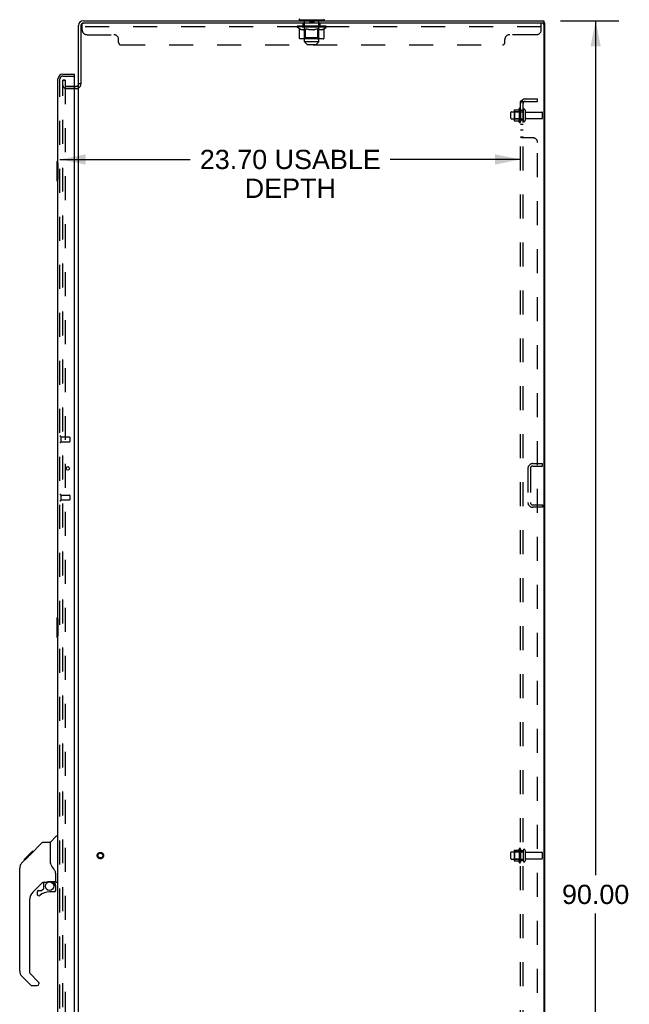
# Model space of a CAD drawing. Header units: inches. Extents: x 0 to 225, y 0 to 145.
# Tile 11 of 14: x 119 to 151, y 46 to 97. Entities that reach past the tile are written whole.
import ezdxf

# ---------------------------------------------------------------- set-up
doc = ezdxf.new("R2010")
doc.units = ezdxf.units.IN
doc.header["$LTSCALE"] = 12.355357
doc.header["$MEASUREMENT"] = 0
doc.linetypes.add('HIDDEN', pattern=[0.2, 0.1, -0.1])
doc.layers.get('0').update_dxf_attribs({"linetype": 'CONTINUOUS'})
for name, color, linetype in [('DEFAULT_2', 8, 'HIDDEN'), ('DIMENSIONS', 7, 'CONTINUOUS'), ('DOOR_ASSEMBLY', 7, 'CONTINUOUS'), ('SUBPANEL', 7, 'CONTINUOUS')]:
    doc.layers.add(name, color=color, linetype=linetype)
doc.styles.get("Standard").update_dxf_attribs({"font": 'arial.ttf'})
doc.dimstyles.new('DIMSTYLE_1', dxfattribs={"dimtxt": 0.991071, "dimasz": 1.321429, "dimexe": 0.09, "dimexo": 0.07, "dimgap": 0.0375, "dimtad": 0, "dimtih": 1, "dimtoh": 1, "dimzin": 4, "dimdsep": 46, "dimtxsty": 'Standard', "dimblk": '_FILLED', "dimblk1": '_FILLED', "dimblk2": '_FILLED', "dimcen": 0.09, "dimazin": 1, "dimtfac": 1, "dimtdec": 3, "dimtofl": 0, "dimtmove": 0, "dimatfit": 3, "dimldrblk": '_FILLED', "dimfxl": 0, "dimtolj": 1, "dimtzin": 4, "dimarcsym": 0})

# ---------------------------------------------------------------- blocks, each defined once
blk = doc.blocks.new('_FILLED')
at = {"color": 0, "linetype": 'ByBlock'}
blk.add_solid([(0, 0), (-1, 0.2), (-1, -0.2)], dxfattribs=at)
blk = doc.blocks.new('*D3')
at = {"layer": 'DIMENSIONS', "color": 2, "linetype": 'Continuous'}
for p, q in [((147.116, 96.831), (150.115, 96.831)), ((148.926, 96.831), (148.926, 52.822)), ((148.926, 6.831), (148.926, 50.84)), ((147.116, 6.831), (150.115, 6.831))]:
    blk.add_line(p, q, dxfattribs=at)
at = {"layer": 'DIMENSIONS', "color": 2, "linetype": 'Continuous', "xscale": 1.3214285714, "yscale": 1.3214285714, "zscale": 1.3214285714}
for p, rotation in [((148.926, 96.831), 90), ((148.926, 6.831), 270)]:
    blk.add_blockref('_FILLED', p, dxfattribs=dict(at, rotation=rotation))
at = {"layer": 'DIMENSIONS', "color": 2, "linetype": 'Continuous', "insert": (148.926, 52.326), "char_height": 0.9911, "width": 3.46322, "attachment_point": 2, "line_spacing_factor": 0.9}
blk.add_mtext('90.00', dxfattribs=at)
blk = doc.blocks.new('*D13')
at = {"layer": 'DIMENSIONS', "color": 2, "linetype": 'Continuous'}
for p, q in [((121.362, 89.685), (128.069, 89.685)), ((145.066, 89.685), (138.359, 89.685))]:
    blk.add_line(p, q, dxfattribs=at)
at = {"layer": 'DIMENSIONS', "color": 2, "linetype": 'Continuous', "xscale": 1.3214285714, "yscale": 1.3214285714, "zscale": 1.3214285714, "rotation": 180}
blk.add_blockref('_FILLED', (121.362, 89.685), dxfattribs=at)
at = {"layer": 'DIMENSIONS', "color": 2, "linetype": 'Continuous', "xscale": 1.3214285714, "yscale": 1.3214285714, "zscale": 1.3214285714}
blk.add_blockref('_FILLED', (145.066, 89.685), dxfattribs=at)
at = {"layer": 'DIMENSIONS', "color": 2, "linetype": 'Continuous', "insert": (133.214, 90.181), "char_height": 0.99107, "width": 9.29912, "attachment_point": 2, "line_spacing_factor": 0.9}
blk.add_mtext('23.70 USABLE\\PDEPTH', dxfattribs=at)

msp = doc.modelspace()

# ---------------------------------------------------------------- linework, layer by layer
at = {"color": 7, "linetype": 'Continuous'}
for p, q in [((122.316, 93.581), (122.316, 96.581)), ((122.441, 96.581), (122.441, 93.587)), ((122.566, 96.831), (146.253, 96.831)), ((146.191, 96.706), (122.566, 96.706)), ((133.721, 96.861), (133.721, 96.831)), ((134.911, 96.861), (133.721, 96.861)), ((134.911, 96.861), (134.911, 96.831)), ((146.253, 96.831), (146.253, 96.706)), ((146.316, 96.706), (146.253, 96.706)), ((146.253, 96.643), (146.253, 7.018)), ((146.316, 6.956), (146.316, 96.706)), ((122.112, 93.456), (122.191, 93.456)), ((122.435, 93.581), (122.316, 93.581)), ((122.316, 14.112), (122.316, 93.55))]:
    msp.add_line(p, q, dxfattribs=at)
at = {"color": 3, "linetype": 'Continuous'}
msp.add_line((146.253, 96.706), (146.191, 96.706), dxfattribs=at)
at = {"color": 7, "linetype": 'Continuous'}
for centre, radius, start, end in [((133.721, 96.921), 0.06, 180, 270), ((134.911, 96.921), 0.06, 270, 360), ((122.566, 96.581), 0.25, 90, 180), ((122.566, 96.581), 0.125, 90, 180), ((146.191, 96.643), 0.0625, 0, 90), ((122.191, 93.581), 0.125, 270, 360)]:
    msp.add_arc(centre, radius, start, end, dxfattribs=at)
at = {"layer": 'DEFAULT_2', "color": 8, "linetype": 'HIDDEN'}
for p, q in [((122.503, 96.361), (122.503, 96.706)), ((122.503, 96.706), (122.566, 96.706)), ((146.128, 96.519), (122.503, 96.519)), ((133.572, 96.492), (133.572, 96.539)), ((133.572, 96.539), (133.929, 96.539)), ((133.68, 96.417), (133.572, 96.492)), ((135.059, 96.492), (133.572, 96.492)), ((133.574, 96.539), (133.574, 96.544)), ((133.714, 96.543), (133.574, 96.544)), ((133.584, 96.539), (133.584, 96.547)), ((133.594, 96.535), (133.594, 96.539)), ((133.594, 96.535), (135.037, 96.535)), ((133.605, 96.535), (133.605, 96.539)), ((133.606, 96.535), (133.606, 96.539)), ((133.617, 96.539), (133.617, 96.547)), ((133.637, 96.535), (133.637, 96.539)), ((133.639, 96.535), (133.639, 96.539)), ((133.672, 96.539), (133.672, 96.547)), ((133.68, 95.937), (133.68, 96.417)), ((133.68, 96.417), (133.7, 96.403)), ((133.689, 96.535), (133.689, 96.539)), ((133.693, 96.535), (133.693, 96.539)), ((133.72, 96.392), (133.7, 96.403)), ((133.714, 96.539), (133.714, 96.543)), ((133.739, 96.382), (133.72, 96.392)), ((133.758, 96.373), (133.739, 96.382)), ((133.746, 96.539), (133.746, 96.547)), ((133.748, 96.535), (133.748, 96.539)), ((133.748, 96.535), (133.748, 96.539)), ((133.751, 96.535), (133.751, 96.539)), ((133.777, 96.367), (133.758, 96.373)), ((133.761, 96.535), (133.761, 96.539)), ((133.761, 96.535), (133.761, 96.539)), ((133.765, 96.535), (133.765, 96.539)), ((133.768, 96.535), (133.768, 96.54)), ((133.772, 96.535), (133.772, 96.539)), ((133.796, 96.362), (133.777, 96.367)), ((133.792, 96.535), (133.792, 96.539)), ((133.882, 96.362), (133.796, 96.362)), ((133.81, 96.535), (133.81, 96.539)), ((133.812, 96.535), (133.812, 96.542)), ((133.838, 96.539), (133.838, 96.547)), ((133.838, 96.535), (133.838, 96.539)), ((133.85, 96.535), (133.85, 96.539)), ((133.855, 96.535), (133.855, 96.539)), ((133.862, 96.535), (133.862, 96.539)), ((133.878, 96.519), (133.878, 96.706)), ((133.878, 96.535), (133.878, 96.544)), ((133.882, 96.362), (133.901, 96.367)), ((133.899, 96.535), (133.899, 96.539)), ((133.92, 96.373), (133.901, 96.367)), ((133.902, 96.535), (133.902, 96.539)), ((133.939, 96.382), (133.92, 96.373)), ((133.929, 96.535), (133.929, 96.539)), ((133.959, 96.392), (133.939, 96.382)), ((133.941, 96.861), (133.941, 96.831)), ((134.007, 96.539), (133.942, 96.539)), ((133.944, 96.539), (133.944, 96.547)), ((133.95, 95.94), (133.95, 96.489)), ((133.951, 95.741), (133.951, 96.831)), ((133.952, 96.535), (133.952, 96.539)), ((133.958, 96.535), (133.958, 96.539)), ((133.978, 96.403), (133.958, 96.392)), ((133.965, 96.535), (133.965, 96.545)), ((133.972, 96.535), (133.972, 96.539)), ((133.998, 96.417), (133.978, 96.403)), ((133.984, 96.535), (133.984, 96.539)), ((133.998, 95.937), (133.998, 96.417)), ((133.998, 96.417), (134.038, 96.403)), ((134.007, 96.535), (134.007, 96.539)), ((134.095, 96.539), (134.032, 96.539)), ((134.078, 96.392), (134.038, 96.403)), ((134.056, 96.535), (134.056, 96.539)), ((134.062, 96.539), (134.062, 96.547)), ((134.066, 96.535), (134.066, 96.539)), ((134.069, 96.535), (134.069, 96.546)), ((134.072, 96.535), (134.072, 96.539)), ((134.116, 96.382), (134.077, 96.392)), ((134.081, 96.535), (134.081, 96.539)), ((134.095, 96.535), (134.095, 96.539)), ((134.154, 96.373), (134.115, 96.382)), ((134.189, 96.539), (134.132, 96.539)), ((134.148, 96.535), (134.148, 96.539)), ((134.192, 96.367), (134.154, 96.373)), ((134.181, 96.539), (134.316, 96.547)), ((134.187, 96.539), (134.187, 96.547)), ((134.187, 96.539), (134.187, 96.547)), ((134.187, 96.547), (134.187, 96.547)), ((134.187, 96.535), (134.187, 96.539)), ((134.189, 96.535), (134.189, 96.539)), ((134.192, 96.535), (134.192, 96.539)), ((134.23, 96.362), (134.192, 96.367)), ((134.194, 96.535), (134.194, 96.539)), ((134.211, 96.851), (134.211, 96.771)), ((134.411, 96.761), (134.221, 96.761)), ((134.401, 96.362), (134.23, 96.362)), ((134.288, 96.539), (134.237, 96.539)), ((134.245, 96.535), (134.245, 96.539)), ((134.288, 96.535), (134.288, 96.539)), ((134.313, 96.539), (134.313, 96.539)), ((134.313, 96.535), (134.313, 96.539)), ((134.313, 96.535), (134.313, 96.539)), ((134.316, 96.539), (134.316, 96.547)), ((134.316, 96.547), (134.451, 96.539)), ((134.319, 96.535), (134.319, 96.539)), ((134.319, 96.535), (134.319, 96.539)), ((134.319, 96.539), (134.319, 96.539)), ((134.344, 96.535), (134.344, 96.539)), ((134.344, 96.539), (134.395, 96.539)), ((134.387, 96.535), (134.387, 96.539)), ((134.401, 96.362), (134.44, 96.367)), ((134.421, 96.851), (134.421, 96.771)), ((134.438, 96.535), (134.438, 96.539)), ((134.439, 96.535), (134.439, 96.539)), ((134.478, 96.373), (134.439, 96.367)), ((134.442, 96.535), (134.442, 96.539)), ((134.442, 96.539), (134.5, 96.539)), ((134.444, 96.539), (134.444, 96.547)), ((134.444, 96.547), (134.445, 96.547)), ((134.444, 96.535), (134.444, 96.539)), ((134.445, 96.539), (134.445, 96.547)), ((134.516, 96.382), (134.477, 96.373)), ((134.484, 96.535), (134.484, 96.539)), ((134.555, 96.392), (134.516, 96.382)), ((134.537, 96.535), (134.537, 96.539)), ((134.537, 96.539), (134.599, 96.539)), ((134.55, 96.535), (134.55, 96.539)), ((134.594, 96.403), (134.554, 96.392)), ((134.56, 96.535), (134.56, 96.539)), ((134.563, 96.535), (134.563, 96.546)), ((134.566, 96.535), (134.566, 96.539)), ((134.57, 96.539), (134.57, 96.547)), ((134.576, 96.535), (134.576, 96.539)), ((134.634, 96.417), (134.594, 96.403)), ((134.624, 96.535), (134.624, 96.539)), ((134.624, 96.539), (134.69, 96.539)), ((134.634, 95.937), (134.634, 96.417)), ((134.634, 96.417), (134.654, 96.403)), ((134.648, 96.535), (134.648, 96.539)), ((134.673, 96.392), (134.654, 96.403)), ((134.659, 96.535), (134.659, 96.539)), ((134.667, 96.535), (134.667, 96.545)), ((134.693, 96.382), (134.673, 96.392)), ((134.674, 96.535), (134.674, 96.539)), ((134.68, 96.535), (134.68, 96.539)), ((134.681, 95.741), (134.681, 96.831)), ((134.682, 95.94), (134.682, 96.489)), ((134.688, 96.539), (134.688, 96.547)), ((134.691, 96.861), (134.691, 96.831)), ((134.712, 96.373), (134.692, 96.382)), ((134.703, 96.535), (134.703, 96.539)), ((134.703, 96.539), (134.932, 96.539)), ((134.731, 96.367), (134.712, 96.373)), ((134.73, 96.535), (134.73, 96.539)), ((134.75, 96.362), (134.731, 96.367)), ((134.733, 96.535), (134.733, 96.539)), ((134.835, 96.362), (134.75, 96.362)), ((134.753, 96.519), (134.753, 96.706)), ((134.754, 96.535), (134.754, 96.544)), ((134.769, 96.535), (134.769, 96.539)), ((134.777, 96.535), (134.777, 96.539)), ((134.782, 96.535), (134.782, 96.539)), ((134.794, 96.539), (134.794, 96.547)), ((134.794, 96.535), (134.794, 96.539)), ((134.82, 96.535), (134.82, 96.542)), ((134.822, 96.535), (134.822, 96.539)), ((134.835, 96.362), (134.855, 96.367)), ((134.84, 96.535), (134.84, 96.539)), ((134.874, 96.373), (134.854, 96.367)), ((134.859, 96.535), (134.859, 96.539)), ((134.863, 96.535), (134.863, 96.54)), ((134.867, 96.535), (134.867, 96.539)), ((134.871, 96.535), (134.871, 96.539)), ((134.871, 96.535), (134.871, 96.539)), ((134.893, 96.382), (134.873, 96.373)), ((134.88, 96.535), (134.88, 96.539)), ((134.883, 96.535), (134.883, 96.539)), ((134.884, 96.535), (134.884, 96.539)), ((134.885, 96.539), (134.885, 96.547)), ((134.912, 96.392), (134.892, 96.382)), ((134.932, 96.403), (134.912, 96.392)), ((134.952, 96.417), (134.931, 96.403)), ((134.939, 96.535), (134.939, 96.539)), ((134.942, 96.535), (134.942, 96.539)), ((134.952, 96.417), (135.059, 96.492)), ((134.952, 95.937), (134.952, 96.417)), ((134.96, 96.539), (134.96, 96.547)), ((134.993, 96.535), (134.993, 96.539)), ((134.995, 96.535), (134.995, 96.539)), ((135.015, 96.539), (135.015, 96.547)), ((135.026, 96.535), (135.026, 96.539)), ((135.027, 96.535), (135.027, 96.539)), ((135.037, 96.535), (135.037, 96.539)), ((135.048, 96.539), (135.048, 96.547)), ((135.059, 96.492), (135.059, 96.547)), ((146.128, 96.361), (146.128, 96.706)), ((122.753, 96.111), (124.128, 96.111)), ((124.378, 95.706), (124.378, 95.861)), ((134.901, 95.894), (133.73, 95.894)), ((133.95, 95.94), (133.903, 95.894)), ((134.682, 95.94), (133.95, 95.94)), ((134.609, 95.894), (134.612, 95.894)), ((134.618, 95.896), (134.62, 95.899)), ((134.62, 95.899), (134.623, 95.902)), ((134.682, 95.94), (134.728, 95.894)), ((144.253, 95.706), (144.253, 95.861)), ((145.878, 96.111), (144.503, 96.111)), ((124.503, 95.581), (144.128, 95.581)), ((134.081, 95.611), (133.951, 95.741)), ((134.681, 95.741), (133.951, 95.741)), ((134.081, 95.611), (134.551, 95.611)), ((134.551, 95.611), (134.681, 95.741)), ((121.503, 13.893), (121.503, 93.768)), ((121.503, 93.768), (121.628, 93.768)), ((121.628, 93.768), (121.503, 93.768)), ((121.628, 93.768), (121.628, 13.893)), ((121.691, 93.456), (122.112, 93.456)), ((121.691, 93.331), (122.191, 93.331)), ((122.191, 93.331), (121.691, 93.331)), ((144.996, 92.312), (144.996, 91.6)), ((144.566, 91.803), (144.566, 92.109)), ((144.596, 92.139), (145.191, 92.139)), ((144.73, 92.211), (144.73, 91.7)), ((144.75, 92.139), (144.73, 92.159)), ((144.74, 92.233), (144.968, 92.233)), ((144.75, 92.139), (144.75, 91.772)), ((145.046, 92.139), (144.75, 92.139)), ((145.046, 92.139), (145.066, 92.159)), ((145.046, 92.139), (145.046, 91.772)), ((145.066, 92.29), (145.066, 91.622)), ((145.191, 92.22), (145.191, 91.691)), ((145.297, 92.22), (145.297, 91.691)), ((145.359, 92.122), (146.161, 92.122)), ((146.191, 91.82), (146.191, 92.092)), ((144.596, 91.773), (145.191, 91.773)), ((144.75, 91.772), (144.73, 91.752)), ((144.74, 91.678), (144.968, 91.678)), ((145.046, 91.772), (144.75, 91.772)), ((145.046, 91.772), (145.066, 91.752)), ((145.359, 91.79), (146.161, 91.79)), ((145.441, 73.768), (145.441, 72.018)), ((145.566, 73.768), (145.566, 72.018)), ((145.691, 74.018), (146.191, 74.018)), ((145.691, 73.893), (146.191, 73.893)), ((146.191, 73.893), (146.191, 74.018)), ((145.691, 71.893), (146.191, 71.893)), ((146.191, 71.768), (145.691, 71.768)), ((146.191, 71.893), (146.191, 71.768)), ((144.566, 53.678), (144.566, 53.984)), ((144.596, 54.014), (145.191, 54.014)), ((144.73, 54.086), (144.73, 53.575)), ((144.75, 54.014), (144.73, 54.034)), ((144.74, 54.108), (144.968, 54.108)), ((145.046, 54.014), (144.75, 54.014)), ((144.75, 54.014), (144.75, 53.647)), ((144.996, 54.187), (144.996, 53.475)), ((145.046, 54.014), (145.066, 54.034)), ((145.046, 54.014), (145.046, 53.647)), ((145.066, 54.165), (145.066, 53.497)), ((145.191, 54.095), (145.191, 53.566)), ((145.297, 54.095), (145.297, 53.566)), ((145.359, 53.997), (146.161, 53.997)), ((146.191, 53.695), (146.191, 53.967)), ((144.596, 53.648), (145.191, 53.648)), ((144.75, 53.647), (144.73, 53.627)), ((144.74, 53.553), (144.968, 53.553)), ((145.046, 53.647), (144.75, 53.647)), ((145.046, 53.647), (145.066, 53.627)), ((145.359, 53.665), (146.161, 53.665))]:
    msp.add_line(p, q, dxfattribs=at)
for points in [[(133.73, 95.894), (133.724, 95.894), (133.718, 95.895), (133.712, 95.896), (133.707, 95.899), (133.701, 95.902), (133.696, 95.905), (133.692, 95.909), (133.688, 95.914), (133.685, 95.919), (133.682, 95.925), (133.681, 95.931), (133.68, 95.937)], [(134.023, 95.894), (134.02, 95.894), (134.017, 95.895), (134.014, 95.896), (134.011, 95.899), (134.009, 95.902), (134.006, 95.905), (134.004, 95.909), (134.002, 95.914), (134, 95.919), (133.999, 95.925), (133.998, 95.931), (133.998, 95.937)], [(134.612, 95.894), (134.615, 95.895), (134.618, 95.896)], [(134.623, 95.902), (134.626, 95.905), (134.628, 95.909), (134.63, 95.914), (134.631, 95.919)], [(134.626, 95.905), (134.628, 95.909), (134.63, 95.914)], [(134.631, 95.919), (134.633, 95.925), (134.633, 95.931), (134.634, 95.937)], [(134.633, 95.925), (134.633, 95.931), (134.634, 95.937)], [(134.901, 95.894), (134.907, 95.894), (134.913, 95.895), (134.919, 95.896), (134.925, 95.899), (134.93, 95.902), (134.935, 95.905), (134.94, 95.909), (134.944, 95.914), (134.947, 95.919), (134.95, 95.925), (134.951, 95.931), (134.952, 95.937)]]:
    msp.add_lwpolyline(points, dxfattribs=at)
for radius in [0.164, 0.124]:
    msp.add_circle((123.441, 53.831), radius, dxfattribs=at)
for centre, radius, start, end in [((122.753, 96.361), 0.25, 180, 270), ((133.903, 96.489), 0.0466, 0, 90), ((133.921, 96.831), 0.03, 0, 90), ((134.201, 96.851), 0.01, 0, 90), ((134.221, 96.771), 0.01, 180, 270), ((134.411, 96.771), 0.01, 270, 360), ((134.431, 96.851), 0.01, 90, 180), ((134.711, 96.831), 0.03, 90, 180), ((134.728, 96.489), 0.0466, 90, 180), ((145.878, 96.361), 0.25, 270, 360), ((124.128, 95.861), 0.25, 0, 90), ((144.503, 95.861), 0.25, 90, 180), ((124.503, 95.706), 0.125, 180, 270), ((144.128, 95.706), 0.125, 270, 360), ((121.691, 93.518), 0.188, 180, 270), ((121.691, 93.518), 0.0625, 180, 270), ((122.191, 93.581), 0.25, 270, 360), ((145.596, 91.956), 0.698, 149.3369, 156.0321), ((145.028, 92.29), 0.0384, 0, 145.5503), ((144.596, 92.109), 0.03, 90, 180), ((144.596, 91.803), 0.03, 180, 270), ((144.74, 92.223), 0.01, 90, 174.8062), ((144.871, 92.211), 0.141, 174.7919, 180), ((144.949, 92.243), 0.01, 270, 336.0321), ((145.244, 92.22), 0.053, 0, 180), ((145.359, 92.184), 0.0625, 180, 270), ((146.161, 92.092), 0.03, 360, 90), ((146.161, 91.82), 0.03, 270, 0), ((144.871, 91.7), 0.141, 180, 185.2081), ((144.74, 91.688), 0.01, 185.1938, 270), ((144.949, 91.668), 0.01, 23.9679, 90), ((145.596, 91.956), 0.698, 203.9679, 210.6631), ((145.028, 91.622), 0.0384, 214.4497, 360), ((145.244, 91.691), 0.053, 180, 360), ((145.359, 91.727), 0.0625, 90, 180), ((145.691, 73.768), 0.25, 90, 180), ((145.691, 73.768), 0.125, 90, 180), ((145.691, 72.018), 0.25, 180, 270), ((145.691, 72.018), 0.125, 180, 270), ((144.596, 53.984), 0.03, 90, 180), ((144.74, 54.098), 0.01, 90, 174.8062), ((144.871, 54.086), 0.141, 174.7919, 180), ((144.949, 54.118), 0.01, 270, 336.0321), ((145.596, 53.831), 0.698, 149.3369, 156.0321), ((145.028, 54.165), 0.0384, 0, 145.5503), ((145.244, 54.095), 0.053, 0, 180), ((145.359, 54.059), 0.0625, 180, 270), ((146.161, 53.967), 0.03, 360, 90), ((144.596, 53.678), 0.03, 180, 270), ((144.871, 53.575), 0.141, 180, 185.2081), ((144.74, 53.563), 0.01, 185.1938, 270), ((144.949, 53.543), 0.01, 23.9679, 90), ((145.596, 53.831), 0.698, 203.9679, 210.6631), ((145.028, 53.497), 0.0384, 214.4497, 360), ((145.244, 53.566), 0.053, 180, 360), ((145.359, 53.602), 0.0625, 90, 180), ((146.161, 53.695), 0.03, 270, 0)]:
    msp.add_arc(centre, radius, start, end, dxfattribs=at)
for centre, major_axis, ratio, start_param, end_param in [((134.316, 96.547), (0.743, 0.008), 0.059247, 9.249624, 9.431866), ((134.316, 96.547), (0.744, 0), 0.060167, -3.084065, -2.96706), ((133.521, 96.533), (0.232, 0.002), 0.059247, 0.251393, 1.295349), ((134.316, 96.547), (0.743, 0.015), 0.056515, 2.79136, 2.965893), ((133.601, 96.533), (0.232, -0.002), 0.059247, 0.601702, 1.645657), ((134.316, 96.547), (0.743, -0.008), 0.059247, -2.966439, -2.791906), ((133.521, 96.525), (0.232, 0.005), 0.056515, 1.199244, 1.294804), ((133.601, 96.525), (0.232, 0), 0.060167, 1.549477, 1.645036), ((133.605, 96.528), (0.192, 0.002), 0.059247, 1.051627, 1.625044), ((133.549, 96.525), (0.232, 0.002), 0.059247, 1.16236, 1.374323), ((133.582, 96.528), (0.192, 0.004), 0.056515, 0.876548, 1.449966), ((133.65, 96.528), (0.192, 0), 0.060167, 1.226781, 1.800198), ((133.517, 96.533), (0.232, 0.005), 0.056515, 0.076315, 1.120271), ((134.316, 96.547), (0.743, 0.022), 0.052059, 2.616423, 2.790956), ((133.674, 96.533), (0.232, -0.005), 0.056515, 0.77678, 1.820736), ((134.316, 96.547), (0.743, -0.015), 0.056515, -2.79136, -2.616827), ((133.517, 96.525), (0.232, 0.007), 0.052059, 1.024308, 1.119867), ((133.674, 96.525), (0.232, -0.002), 0.059247, 1.724631, 1.82019), ((133.581, 96.528), (0.192, 0.006), 0.052059, 0.701611, 1.275029), ((133.714, 96.528), (0.192, -0.002), 0.059247, 1.401935, 1.975352), ((134.316, 96.547), (0.743, 0.029), 0.046022, 2.441677, 2.61621), ((133.767, 96.533), (0.232, -0.007), 0.052059, 0.951717, 1.995673), ((133.537, 96.533), (0.232, 0.007), 0.052059, -0.098622, 0.945334), ((134.316, 96.547), (0.743, -0.022), 0.052059, -2.616423, -2.441891), ((133.537, 96.525), (0.232, 0.009), 0.046022, 0.849561, 0.945121), ((133.767, 96.525), (0.232, -0.005), 0.056515, 1.899709, 1.995269), ((133.602, 96.528), (0.192, 0.007), 0.046022, 0.526865, 1.100283), ((133.798, 96.528), (0.192, -0.004), 0.056515, 1.577013, 2.150431), ((133.549, 96.533), (0.232, 0), 0.060167, 0.426548, 0.780915), ((134.316, 96.547), (0.743, 0.034), 0.038593, 2.267147, 2.44168), ((133.877, 96.533), (0.232, -0.009), 0.046022, 1.126463, 2.170419), ((133.58, 96.533), (0.232, 0.009), 0.046022, -0.273368, 0.770588), ((134.316, 96.547), (0.743, -0.029), 0.046022, -2.441677, -2.267144), ((133.58, 96.525), (0.232, 0.011), 0.038593, 0.675031, 0.77059), ((133.877, 96.525), (0.232, -0.007), 0.052059, 2.074646, 2.170205), ((133.646, 96.528), (0.192, 0.009), 0.038593, 0.352335, 0.925752), ((133.897, 96.528), (0.192, -0.006), 0.052059, 1.75195, 2.325367), ((134.316, 96.547), (0.743, 0.039), 0.030002, 2.09283, 2.267363), ((134, 96.533), (0.232, -0.011), 0.038593, 1.300994, 2.344949), ((133.646, 96.533), (0.232, 0.011), 0.038593, -0.447899, 0.596057), ((134.316, 96.547), (0.743, -0.034), 0.038593, -2.267147, -2.092614), ((133.646, 96.525), (0.232, 0.012), 0.030002, 0.500714, 0.596274), ((134, 96.525), (0.232, -0.009), 0.046022, 2.249392, 2.344952), ((133.709, 96.528), (0.192, 0.01), 0.030002, 0.178018, 0.751436), ((134.008, 96.528), (0.192, -0.007), 0.046022, 1.926696, 2.500114), ((133.733, 96.533), (0.232, 0.012), 0.030002, -0.622215, 0.421741), ((134.316, 96.547), (0.743, 0.042), 0.020513, 1.918702, 2.093235), ((134.132, 96.533), (0.232, -0.012), 0.030002, 1.47531, 2.519266), ((134.316, 96.547), (0.743, -0.039), 0.030002, -2.09283, -1.918297), ((133.733, 96.525), (0.232, 0.013), 0.020513, 0.326586, 0.422146), ((134.132, 96.525), (0.232, -0.011), 0.038593, 2.423923, 2.519482), ((133.791, 96.528), (0.192, 0.011), 0.020513, 0.00389, 0.577307), ((134.129, 96.528), (0.192, -0.009), 0.038593, 2.101227, 2.674644), ((133.837, 96.533), (0.232, 0.013), 0.020513, -0.796343, 0.247613), ((134.316, 96.547), (0.743, 0.044), 0.010411, 1.744712, 1.919245), ((134.27, 96.533), (0.232, -0.013), 0.020513, 1.649438, 2.693394), ((134.316, 96.547), (0.743, -0.042), 0.020513, -1.918702, -1.744169), ((133.837, 96.525), (0.232, 0.014), 0.010411, 0.152596, 0.248156), ((134.27, 96.525), (0.232, -0.012), 0.030002, 2.598239, 2.693799), ((133.889, 96.528), (0.192, 0.011), 0.010411, 6.113086, 6.686503), ((134.256, 96.528), (0.192, -0.01), 0.030002, 2.275543, 2.848961), ((133.956, 96.533), (0.232, 0.014), 0.010411, -0.970333, -0.000837), ((134.41, 96.533), (0.232, -0.014), 0.010411, 1.823428, 2.867384), ((134.316, 96.547), (0.743, -0.044), 0.010411, -1.744712, -1.570179), ((134.41, 96.525), (0.232, -0.013), 0.020513, 2.772368, 2.867927), ((134.385, 96.528), (0.192, -0.011), 0.020513, 2.449671, 3.023089), ((134.222, 96.533), (0.232, 0.014), 0.010411, 0.274209, 1.318165), ((134.121, 96.528), (0.192, 0.011), 0.010411, -0.000452, 0.517932), ((134.085, 96.525), (0.232, 0.014), 0.010411, 0.099676, 0.195236), ((134.316, 96.547), (0.743, 0.044), 0.010411, -1.571413, -1.39688), ((134.547, 96.525), (0.232, -0.014), 0.010411, 2.946357, 3.041917), ((134.511, 96.528), (0.192, -0.011), 0.010411, 2.623661, 3.142044), ((134.361, 96.533), (0.232, 0.013), 0.020513, 0.448199, 1.492154), ((134.247, 96.528), (0.192, 0.011), 0.020513, 0.118504, 0.691921), ((134.222, 96.525), (0.232, 0.013), 0.020513, 0.273666, 0.369225), ((134.676, 96.533), (0.232, -0.014), 0.010411, -3.140756, -2.17126), ((134.316, 96.547), (0.743, 0.042), 0.020513, -1.397424, -1.222891), ((134.316, 96.547), (0.743, -0.044), 0.010411, 1.222347, 1.39688), ((134.499, 96.533), (0.232, 0.012), 0.030002, 0.622327, 1.666283), ((134.376, 96.528), (0.192, 0.01), 0.030002, 0.292632, 0.86605), ((134.743, 96.528), (0.192, -0.011), 0.010411, 2.738275, 3.311692), ((134.795, 96.533), (0.232, -0.013), 0.020513, 2.89398, 3.937936), ((134.361, 96.525), (0.232, 0.012), 0.030002, 0.447794, 0.543354), ((134.795, 96.525), (0.232, -0.014), 0.010411, 2.893437, 2.988996), ((134.316, 96.547), (0.743, 0.039), 0.030002, -1.223295, -1.048762), ((134.316, 96.547), (0.743, -0.042), 0.020513, 1.048358, 1.222891), ((134.632, 96.533), (0.232, 0.011), 0.038593, 0.796643, 1.840599), ((134.502, 96.528), (0.192, 0.009), 0.038593, 0.466948, 1.040366), ((134.84, 96.528), (0.192, -0.011), 0.020513, 2.564285, 3.137703), ((134.899, 96.533), (0.232, -0.012), 0.030002, 2.719852, 3.763807), ((134.755, 96.533), (0.232, 0.009), 0.046022, 0.971174, 2.01513), ((134.499, 96.525), (0.232, 0.011), 0.038593, 0.62211, 0.71767), ((134.899, 96.525), (0.232, -0.013), 0.020513, 2.719447, 2.815007), ((134.316, 96.547), (0.743, 0.034), 0.038593, -1.048979, -0.874446), ((134.316, 96.547), (0.743, -0.039), 0.030002, 0.874229, 1.048762), ((134.623, 96.528), (0.192, 0.007), 0.046022, 0.641479, 1.214897), ((134.865, 96.533), (0.232, 0.007), 0.052059, 1.14592, 2.189876), ((134.922, 96.528), (0.192, -0.01), 0.030002, 2.390157, 2.963574), ((134.985, 96.533), (0.232, -0.011), 0.038593, 2.545535, 3.589491), ((134.735, 96.528), (0.192, 0.006), 0.052059, 0.816225, 1.389643), ((134.632, 96.525), (0.232, 0.009), 0.046022, 0.796641, 0.892201), ((134.985, 96.525), (0.232, -0.012), 0.030002, 2.545319, 2.640878), ((134.957, 96.533), (0.232, 0.005), 0.056515, 1.320857, 2.364813), ((134.316, 96.547), (0.743, 0.029), 0.046022, -0.874448, -0.699915), ((134.316, 96.547), (0.743, -0.034), 0.038593, 0.699913, 0.874446), ((135.051, 96.533), (0.232, -0.009), 0.046022, 2.371005, 3.41496), ((134.986, 96.528), (0.192, -0.009), 0.038593, 2.21584, 2.789258), ((134.834, 96.528), (0.192, 0.004), 0.056515, 0.991162, 1.564579), ((135.031, 96.533), (0.232, 0.002), 0.059247, 1.495935, 2.539891), ((135.095, 96.533), (0.232, -0.007), 0.052059, 2.196258, 3.240214), ((135.029, 96.528), (0.192, -0.007), 0.046022, 2.04131, 2.614727), ((134.755, 96.525), (0.232, 0.007), 0.052059, 0.971387, 1.066947), ((135.051, 96.525), (0.232, -0.011), 0.038593, 2.371002, 2.466562), ((135.083, 96.533), (0.232, 0), 0.060167, 1.671089, 2.715045), ((135.115, 96.533), (0.232, -0.005), 0.056515, 2.021322, 3.065278), ((134.316, 96.547), (0.743, 0.022), 0.052059, -0.699702, -0.525169), ((134.316, 96.547), (0.743, -0.029), 0.046022, 0.525382, 0.699915), ((134.917, 96.528), (0.192, 0.002), 0.059247, 1.16624, 1.739658), ((135.111, 96.533), (0.232, -0.002), 0.059247, 1.846243, 2.890199), ((135.051, 96.528), (0.192, -0.006), 0.052059, 1.866564, 2.439981), ((134.982, 96.528), (0.192, 0), 0.060167, 1.341394, 1.914812), ((135.05, 96.528), (0.192, -0.004), 0.056515, 1.691627, 2.265045), ((135.027, 96.528), (0.192, -0.002), 0.059247, 1.516549, 2.089966), ((134.865, 96.525), (0.232, 0.005), 0.056515, 1.146324, 1.241883), ((135.095, 96.525), (0.232, -0.009), 0.046022, 2.196472, 2.292031), ((134.316, 96.547), (0.743, 0.015), 0.056515, -0.524765, -0.350233), ((134.316, 96.547), (0.743, -0.022), 0.052059, 0.350636, 0.525169), ((134.957, 96.525), (0.232, 0.002), 0.059247, 1.321402, 1.416962), ((135.115, 96.525), (0.232, -0.007), 0.052059, 2.021726, 2.117285), ((134.316, 96.547), (0.743, 0.008), 0.059247, -0.349687, -0.175154), ((134.316, 96.547), (0.743, -0.015), 0.056515, 0.1757, 0.350233), ((135.031, 96.525), (0.232, 0), 0.060167, 1.496556, 1.592116), ((135.111, 96.525), (0.232, -0.005), 0.056515, 1.846789, 1.942348), ((135.083, 96.525), (0.232, -0.002), 0.059247, 1.67171, 1.76727), ((134.316, 96.547), (0.744, 0), 0.060167, -0.174533, 0), ((134.316, 96.547), (0.743, -0.008), 0.059247, 0.000621, 0.175154)]:
    msp.add_ellipse(centre, major_axis=major_axis, ratio=ratio, start_param=start_param, end_param=end_param, dxfattribs=at)
at = {"layer": 'DOOR_ASSEMBLY', "color": 3, "linetype": 'Continuous'}
for p, q in [((121.258, 13.827), (121.258, 93.834)), ((121.504, 94.081), (122.112, 94.081)), ((122.112, 13.705), (122.112, 93.957))]:
    msp.add_line(p, q, dxfattribs=at)
at = {"layer": 'DOOR_ASSEMBLY', "color": 8, "linetype": 'HIDDEN'}
for p, q in [((121.362, 13.827), (121.362, 93.834)), ((121.504, 93.977), (122.092, 93.977)), ((121.405, 75.41), (121.405, 75.126)), ((121.405, 75.392), (121.852, 75.392)), ((121.405, 75.144), (121.852, 75.144)), ((121.862, 75.382), (121.862, 75.154)), ((121.405, 72.41), (121.405, 72.126)), ((121.405, 72.392), (121.852, 72.392)), ((121.405, 72.144), (121.852, 72.144)), ((121.862, 72.382), (121.862, 72.154))]:
    msp.add_line(p, q, dxfattribs=at)
at = {"layer": 'DOOR_ASSEMBLY', "color": 7, "linetype": 'Continuous'}
for p, q in [((122.112, 93.977), (122.092, 93.977)), ((122.112, 93.977), (122.112, 94.081)), ((121.198, 89.566), (121.198, 88.596)), ((121.258, 89.581), (121.213, 89.581)), ((121.245, 89.481), (121.245, 88.681)), ((121.213, 88.581), (121.258, 88.581)), ((121.682, 73.823), (121.682, 73.713)), ((121.198, 66.066), (121.198, 65.096)), ((121.258, 66.081), (121.213, 66.081)), ((121.245, 65.981), (121.245, 65.181)), ((121.213, 65.081), (121.258, 65.081)), ((120.87, 54.526), (121.168, 54.823)), ((121.258, 54.835), (121.195, 54.835)), ((119.823, 53.873), (120.447, 54.497)), ((120.503, 54.52), (120.864, 54.52)), ((120.864, 54.52), (120.864, 53.415)), ((119.515, 53.631), (119.924, 54.04)), ((119.682, 53.732), (119.816, 53.865)), ((119.682, 53.798), (119.749, 53.798)), ((119.71, 53.758), (119.683, 53.731)), ((119.831, 53.88), (119.764, 53.88)), ((119.823, 53.873), (119.787, 53.837)), ((119.841, 53.957), (119.908, 53.957)), ((119.924, 54.04), (119.926, 54.042)), ((119.991, 54.04), (119.924, 54.04)), ((119.925, 54.041), (119.991, 54.041)), ((119.926, 54.042), (119.993, 54.042)), ((119.404, 53.453), (119.683, 53.731)), ((119.51, 53.627), (119.514, 53.63)), ((119.51, 53.627), (119.577, 53.627)), ((119.514, 53.63), (119.58, 53.63)), ((119.515, 53.631), (119.581, 53.631)), ((119.663, 53.712), (119.596, 53.712)), ((120.884, 53.423), (120.864, 53.478)), ((120.914, 53.355), (120.884, 53.423)), ((119.289, 47.892), (119.289, 53.176)), ((121.14, 52.492), (121.14, 52.899)), ((120.476, 52.458), (119.974, 51.957)), ((120.51, 52.448), (120.51, 52.121)), ((120.552, 52.453), (120.64, 52.453)), ((120.818, 52.494), (120.825, 52.494)), ((120.825, 52.494), (121.12, 52.494)), ((121.002, 52.494), (121.082, 52.414)), ((121.074, 52.407), (121.068, 52.4)), ((121.12, 52.275), (121.14, 52.275)), ((121.14, 52.038), (121.14, 52.275)), ((121.179, 52.453), (121.258, 52.453)), ((120.195, 51.959), (120.195, 51.84)), ((120.274, 52.038), (120.426, 52.038)), ((120.435, 52.041), (120.506, 52.113)), ((121.061, 51.959), (120.825, 51.959)), ((119.801, 51.539), (119.801, 47.806)), ((119.824, 47.75), (120.26, 47.315)), ((119.857, 47.161), (119.405, 47.613)), ((120.274, 47.281), (120.274, 47.217)), ((119.913, 47.138), (120.195, 47.138))]:
    msp.add_line(p, q, dxfattribs=at)
for points in [[(121.243, 89.517), (121.243, 89.511), (121.244, 89.505), (121.244, 89.499), (121.244, 89.493), (121.244, 89.487), (121.245, 89.481)], [(121.245, 88.681), (121.244, 88.674), (121.244, 88.668), (121.244, 88.662), (121.244, 88.656), (121.243, 88.65), (121.243, 88.645)], [(121.243, 66.017), (121.243, 66.011), (121.244, 66.005), (121.244, 65.999), (121.244, 65.993), (121.244, 65.987), (121.245, 65.981)], [(121.245, 65.181), (121.244, 65.174), (121.244, 65.168), (121.244, 65.162), (121.244, 65.156), (121.243, 65.15), (121.243, 65.145)], [(120.447, 54.497), (120.455, 54.503), (120.464, 54.509), (120.473, 54.514), (120.483, 54.517), (120.493, 54.519), (120.503, 54.52)], [(119.787, 53.837), (119.765, 53.815), (119.744, 53.793), (119.71, 53.758)], [(119.404, 53.453), (119.385, 53.433), (119.36, 53.4), (119.338, 53.364), (119.32, 53.327), (119.306, 53.287), (119.296, 53.247), (119.29, 53.205), (119.289, 53.176)], [(121.087, 53.07), (121.038, 53.14), (120.989, 53.217), (120.948, 53.288), (120.914, 53.355)], [(121.14, 52.899), (121.139, 52.923), (121.134, 52.958), (121.125, 52.992), (121.113, 53.024), (121.098, 53.053), (121.087, 53.07)], [(120.64, 52.453), (120.648, 52.454), (120.657, 52.456), (120.667, 52.459), (120.678, 52.463), (120.691, 52.467), (120.706, 52.473), (120.723, 52.478), (120.741, 52.483), (120.759, 52.487), (120.779, 52.491), (120.798, 52.493), (120.818, 52.494)], [(121.12, 52.275), (121.119, 52.289), (121.118, 52.303), (121.115, 52.317), (121.111, 52.33), (121.106, 52.343), (121.1, 52.356), (121.094, 52.368), (121.086, 52.379), (121.077, 52.39), (121.068, 52.4)], [(121.082, 52.414), (121.082, 52.414), (121.081, 52.414), (121.081, 52.413), (121.079, 52.412), (121.078, 52.411), (121.074, 52.407)]]:
    msp.add_lwpolyline(points, dxfattribs=at)
at = {"layer": 'DOOR_ASSEMBLY', "color": 3, "linetype": 'Continuous'}
msp.add_circle((121.758, 73.768), 0.0938, dxfattribs=at)
at = {"layer": 'DOOR_ASSEMBLY', "color": 7, "linetype": 'Continuous'}
msp.add_circle((120.825, 52.254), 0.217, dxfattribs=at)
at = {"layer": 'DOOR_ASSEMBLY', "color": 3, "linetype": 'Continuous'}
for centre, radius, start, end in [((121.504, 93.834), 0.246, 90, 180), ((122.092, 93.957), 0.02, 0, 90)]:
    msp.add_arc(centre, radius, start, end, dxfattribs=at)
at = {"layer": 'DOOR_ASSEMBLY', "color": 8, "linetype": 'HIDDEN'}
for centre, radius, start, end in [((121.504, 93.834), 0.142, 90, 180), ((121.383, 75.41), 0.0215, 0, 180), ((121.383, 75.126), 0.0215, 180, 360), ((121.852, 75.382), 0.01, 0, 90), ((121.852, 75.154), 0.01, 270, 360), ((121.383, 72.41), 0.0215, 0, 180), ((121.383, 72.126), 0.0215, 180, 360), ((121.852, 72.382), 0.01, 0, 90), ((121.852, 72.154), 0.01, 270, 360)]:
    msp.add_arc(centre, radius, start, end, dxfattribs=at)
at = {"layer": 'DOOR_ASSEMBLY', "color": 7, "linetype": 'Continuous'}
for centre, radius, start, end in [((121.213, 89.566), 0.015, 90, 180), ((121.243, 89.566), 0.015, 0, 90), ((121.213, 88.596), 0.015, 180, 270), ((121.243, 88.596), 0.015, 270, 360), ((121.213, 66.066), 0.015, 90, 180), ((121.243, 66.066), 0.015, 0, 90), ((121.213, 65.096), 0.015, 180, 270), ((121.243, 65.096), 0.015, 270, 360), ((121.195, 54.795), 0.0394, 90, 135), ((120.884, 54.512), 0.0197, 135, 180), ((120.552, 52.256), 0.197, 90, 127.4405), ((120.943, 52.275), 0.197, 0, 45), ((121.12, 52.514), 0.0197, 270, 360), ((121.179, 52.492), 0.0394, 180, 270), ((120.392, 51.539), 0.591, 135, 180), ((120.274, 51.959), 0.0787, 90, 180), ((120.274, 51.84), 0.0787, 180, 309.5212), ((120.825, 51.171), 0.787, 90, 129.5212), ((120.426, 52.049), 0.0118, 270, 315), ((120.498, 52.121), 0.0118, 315, 360), ((121.061, 52.038), 0.0787, 270, 360), ((119.683, 47.892), 0.394, 180, 225), ((119.88, 47.806), 0.0787, 180, 225), ((120.195, 47.217), 0.0787, 270, 360), ((120.226, 47.281), 0.0472, 0, 45), ((119.913, 47.217), 0.0787, 225, 270)]:
    msp.add_arc(centre, radius, start, end, dxfattribs=at)
at = {"layer": 'SUBPANEL', "color": 8, "linetype": 'HIDDEN'}
for p, q in [((145.066, 14.987), (145.066, 92.675)), ((145.191, 92.675), (145.066, 92.675)), ((145.12, 92.713), (145.216, 92.634)), ((145.191, 14.987), (145.191, 92.675)), ((145.191, 92.654), (145.191, 92.655)), ((145.195, 92.652), (145.195, 92.652)), ((145.303, 92.8), (145.941, 92.8)), ((145.303, 92.675), (145.941, 92.675)), ((145.941, 92.675), (145.941, 92.8)), ((145.191, 92.206), (145.066, 92.206)), ((145.191, 91.706), (145.066, 91.706)), ((145.191, 91.478), (145.066, 91.478)), ((145.191, 91.197), (145.066, 91.197)), ((145.191, 90.835), (145.066, 90.835)), ((145.099, 90.811), (145.092, 90.814)), ((145.691, 90.8), (145.12, 90.8)), ((145.191, 90.833), (145.191, 90.835)), ((145.192, 90.831), (145.191, 90.832)), ((145.216, 90.808), (145.215, 90.809)), ((145.941, 17.112), (145.941, 90.55)), ((145.191, 54.081), (145.066, 54.081)), ((145.191, 53.581), (145.066, 53.581))]:
    msp.add_line(p, q, dxfattribs=at)
for points in [[(145.088, 92.695), (145.085, 92.693), (145.082, 92.692), (145.079, 92.69), (145.076, 92.689), (145.074, 92.687), (145.071, 92.685), (145.069, 92.683), (145.068, 92.681), (145.067, 92.679), (145.066, 92.678), (145.066, 92.676), (145.066, 92.675)], [(145.12, 92.713), (145.118, 92.711), (145.115, 92.709), (145.113, 92.707), (145.11, 92.705), (145.106, 92.703), (145.103, 92.701), (145.099, 92.699), (145.096, 92.698), (145.088, 92.695)], [(145.134, 92.675), (145.133, 92.675), (145.133, 92.675), (145.132, 92.675), (145.132, 92.675), (145.132, 92.675), (145.131, 92.675), (145.131, 92.675)], [(145.131, 92.675), (145.131, 92.675), (145.131, 92.675), (145.131, 92.675), (145.132, 92.675), (145.132, 92.675), (145.133, 92.674), (145.133, 92.674), (145.134, 92.674), (145.134, 92.674), (145.135, 92.674), (145.136, 92.674), (145.136, 92.674), (145.137, 92.674), (145.138, 92.674), (145.138, 92.673), (145.139, 92.673), (145.14, 92.673), (145.141, 92.673), (145.141, 92.673), (145.142, 92.673), (145.143, 92.673), (145.144, 92.672), (145.144, 92.672), (145.145, 92.672), (145.146, 92.672), (145.147, 92.672), (145.148, 92.671), (145.148, 92.671), (145.149, 92.671), (145.15, 92.671), (145.151, 92.67), (145.152, 92.67), (145.153, 92.67), (145.153, 92.67), (145.154, 92.669), (145.155, 92.669), (145.156, 92.669), (145.157, 92.669), (145.158, 92.668), (145.159, 92.668), (145.16, 92.668), (145.161, 92.667), (145.162, 92.667), (145.163, 92.667), (145.164, 92.666), (145.165, 92.666), (145.166, 92.666), (145.167, 92.665), (145.168, 92.665), (145.169, 92.664), (145.17, 92.664), (145.171, 92.664), (145.172, 92.663), (145.173, 92.663), (145.174, 92.662), (145.175, 92.662), (145.176, 92.661), (145.177, 92.661), (145.178, 92.661), (145.179, 92.66), (145.179, 92.66), (145.18, 92.659), (145.181, 92.659), (145.182, 92.659), (145.183, 92.658), (145.184, 92.658), (145.184, 92.657), (145.185, 92.657), (145.186, 92.657), (145.187, 92.656), (145.187, 92.656), (145.188, 92.656), (145.189, 92.655), (145.189, 92.655), (145.19, 92.654), (145.191, 92.654), (145.191, 92.654), (145.192, 92.653), (145.193, 92.653), (145.193, 92.653), (145.194, 92.652), (145.194, 92.652), (145.195, 92.652), (145.195, 92.652), (145.195, 92.652)], [(145.205, 92.651), (145.203, 92.653), (145.201, 92.655), (145.2, 92.657), (145.198, 92.66), (145.196, 92.662), (145.194, 92.665), (145.193, 92.667), (145.192, 92.669), (145.191, 92.671), (145.191, 92.673), (145.191, 92.675)], [(145.195, 92.652), (145.195, 92.652), (145.195, 92.652), (145.194, 92.652), (145.194, 92.652), (145.194, 92.652), (145.193, 92.653), (145.193, 92.653), (145.192, 92.653), (145.192, 92.654), (145.191, 92.654)], [(145.216, 92.634), (145.217, 92.634), (145.217, 92.635), (145.217, 92.636), (145.217, 92.637), (145.216, 92.638), (145.215, 92.639), (145.215, 92.641), (145.213, 92.642), (145.212, 92.644), (145.211, 92.645), (145.209, 92.647), (145.205, 92.651)], [(145.068, 90.829), (145.067, 90.83), (145.066, 90.832), (145.066, 90.834), (145.066, 90.835)], [(145.079, 90.82), (145.076, 90.821), (145.074, 90.823), (145.071, 90.825), (145.069, 90.827), (145.068, 90.829), (145.067, 90.83), (145.066, 90.832), (145.066, 90.834), (145.066, 90.835)], [(145.085, 90.817), (145.082, 90.818), (145.079, 90.82), (145.076, 90.821), (145.074, 90.823), (145.071, 90.825)], [(145.092, 90.814), (145.088, 90.815), (145.085, 90.817)], [(145.12, 90.8), (145.118, 90.801), (145.115, 90.803), (145.113, 90.804), (145.11, 90.806), (145.106, 90.807), (145.103, 90.809), (145.099, 90.811)], [(145.12, 90.8), (145.118, 90.801), (145.115, 90.803), (145.113, 90.804)], [(145.198, 90.825), (145.196, 90.826), (145.194, 90.828), (145.193, 90.829), (145.192, 90.831), (145.191, 90.832), (145.191, 90.833), (145.191, 90.835)], [(145.201, 90.822), (145.2, 90.823), (145.198, 90.825), (145.196, 90.826), (145.194, 90.828)], [(145.215, 90.811), (145.213, 90.812), (145.212, 90.814), (145.211, 90.815), (145.209, 90.817), (145.207, 90.818), (145.205, 90.819), (145.201, 90.822)], [(145.216, 90.8), (145.217, 90.801), (145.217, 90.803), (145.217, 90.805), (145.217, 90.806), (145.216, 90.808), (145.215, 90.809), (145.215, 90.811), (145.213, 90.812), (145.212, 90.814), (145.211, 90.815), (145.209, 90.817), (145.207, 90.818)], [(145.216, 90.8), (145.217, 90.801), (145.217, 90.803), (145.217, 90.805), (145.217, 90.806)]]:
    msp.add_lwpolyline(points, dxfattribs=at)
for centre, radius, start, end in [((145.303, 92.563), 0.237, 90, 180), ((145.303, 92.563), 0.112, 90, 180), ((145.691, 90.55), 0.25, 0, 90)]:
    msp.add_arc(centre, radius, start, end, dxfattribs=at)

# ---------------------------------------------------------------- dimensions: what is measured, and where the dimension line sits
at = {"layer": 'DIMENSIONS', "color": 2, "linetype": 'Continuous'}
dim = msp.add_linear_dim(base=(148.926, 6.831), p1=(147.046, 96.831), p2=(147.046, 6.831), angle=270, dimstyle='DIMSTYLE_1', dxfattribs=at)
dim.commit()
dim.dimension.update_dxf_attribs({"geometry": '*D3', "text_midpoint": (148.922, 51.825), "dimtype": 160})
dim = msp.add_linear_dim(base=(121.362, 89.685), p1=(145.066, 90.8), p2=(121.362, 13.685), angle=180, text='<> USABLE\\PDEPTH', dimstyle='DIMSTYLE_1', dxfattribs=at)
dim.commit()
dim.dimension.update_dxf_attribs({"geometry": '*D13', "text_midpoint": (133.214, 88.942), "dimtype": 160})

doc.saveas('drawing.dxf')
